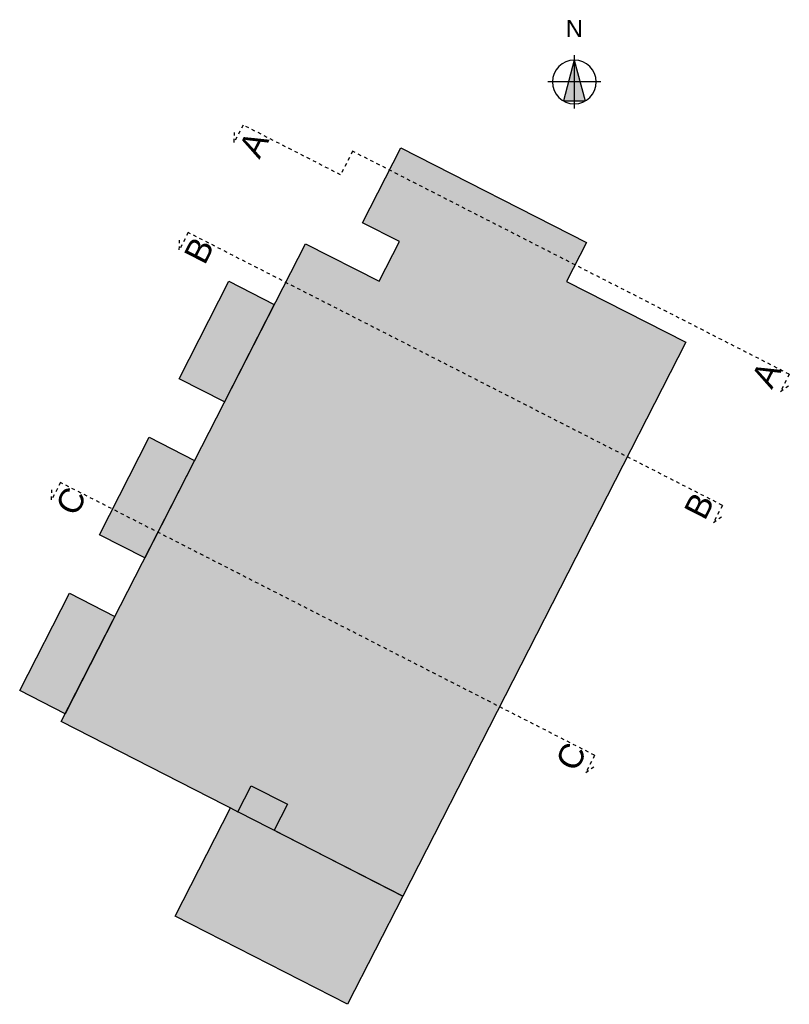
# Model space of a CAD drawing. Header units: millimetres. Extents: x 165469 to 198610573, y -6480348228 to 105421.
# Tile 41 of 41: x 165469 to 197107, y 64936 to 105421. Entities that reach past the tile are written whole.
import ezdxf
from ezdxf.enums import TextEntityAlignment as Align

# ---------------------------------------------------------------- set-up
doc = ezdxf.new("R2010")
doc.units = ezdxf.units.MM
doc.header["$LTSCALE"] = 0.5
doc.header["$MEASUREMENT"] = 0
doc.linetypes.add('PLINE', pattern=[0])
doc.linetypes.add('Små Stiplet', pattern=[564.444444, 282.222222, -282.222222])
for name, color, linetype in [('0 (Skravur)(Nye konstruksjoner)', 7, 'Continuous'), ('0(Nye konstruksjoner)', 7, 'Continuous'), ('265- Gesimser_ takrenner og nedløp(Nye konstruksjoner)', 7, 'Continuous'), ('832- Tekst bygning(Nye konstruksjoner)', 7, 'Continuous')]:
    doc.layers.add(name, color=color, linetype=linetype)
doc.styles.add('GENERATED_STYLE_1', font='arial.ttf')

# ---------------------------------------------------------------- blocks, each defined once
blk = doc.blocks.new('Nordsymbol[1]_1', base_point=(188267, 102862))
at = {"layer": '0(Nye konstruksjoner)', "linetype": 'Continuous'}
blk.add_hatch(color=256, dxfattribs=at).paths.add_polyline_path([(188267, 103762), (187826, 102078), (188708, 102078)])
at = {"layer": '0(Nye konstruksjoner)', "linetype": 'PLINE'}
for p, q in [((188267, 103762), (187826, 102078)), ((188267, 103957), (188267, 101768)), ((188267, 103762), (188708, 102078)), ((189362, 102862), (187173, 102862)), ((187826, 102078), (188708, 102078))]:
    blk.add_line(p, q, dxfattribs=at)
at = {"layer": '0(Nye konstruksjoner)', "linetype": 'PLINE', "flags": 128}
blk.add_lwpolyline([(189167, 102862, 1), (187367, 102862, 1)], format="xyb", close=True, dxfattribs=at)
at = {"layer": '0(Nye konstruksjoner)', "linetype": 'PLINE', "style": 'GENERATED_STYLE_1'}
blk.add_attdef('txt', text='', height=700, dxfattribs=at).set_placement((188267, 104502), align=Align.BOTTOM_CENTER)

msp = doc.modelspace()

# ---------------------------------------------------------------- hatches: boundary and pattern name
at = {"layer": '0 (Skravur)(Nye konstruksjoner)', "linetype": 'Continuous'}
for points in [[(192846.5, 92156.6), (181217.3, 69388.5), (167176.8, 76560), (177213.9, 96211), (180241.8, 94664.5), (181076, 96297.8), (179562, 97071.1), (181138.6, 100157.7), (188767.2, 96261.3), (187948.4, 94658.3)], [(172019.4, 90657.8), (174066.3, 94665.4), (175936.5, 93710.1), (173889.6, 89702.6)], [(168744.4, 84245.8), (170791.3, 88253.3), (172661.4, 87298.1), (170614.5, 83290.6)], [(165469.3, 77833.8), (167516.2, 81841.3), (169386.4, 80886.1), (167339.5, 76878.6)], [(181217.3, 69388.5), (178943, 64935.7), (171855.9, 68555.6), (174130.3, 73008.4), (174438.4, 72851), (174984.2, 73919.6), (176471.5, 73160), (175925.6, 72091.3)]]:
    msp.add_hatch(color=256, dxfattribs=at).paths.add_polyline_path(points)

# ---------------------------------------------------------------- linework, layer by layer
at = {"layer": '0 (Skravur)(Nye konstruksjoner)', "flags": 128}
msp.add_lwpolyline([(192846.5, 92156.6), (181217.3, 69388.5), (167176.8, 76560), (177213.9, 96211), (180241.8, 94664.5), (181076, 96297.8), (179562, 97071.1), (181138.6, 100157.7), (188767.2, 96261.3), (187948.4, 94658.3)], close=True, dxfattribs=at)
at = {"layer": '0 (Skravur)(Nye konstruksjoner)', "linetype": 'PLINE', "flags": 128}
for points in [[(172019.4, 90657.8), (174066.3, 94665.4), (175936.5, 93710.1), (173889.6, 89702.6)], [(168744.4, 84245.8), (170791.3, 88253.3), (172661.4, 87298.1), (170614.5, 83290.6)], [(165469.3, 77833.8), (167516.2, 81841.3), (169386.4, 80886.1), (167339.5, 76878.6)], [(181217.3, 69388.5), (178943, 64935.7), (171855.9, 68555.6), (174130.3, 73008.4), (174438.4, 72851), (174984.2, 73919.6), (176471.5, 73160), (175925.6, 72091.3)]]:
    msp.add_lwpolyline(points, close=True, dxfattribs=at)
at = {"layer": '265- Gesimser_ takrenner og nedløp(Nye konstruksjoner)', "linetype": 'Små Stiplet'}
for p, q in [((174652.8, 101089.8), (174288.9, 100377.4)), ((178660.3, 99042.9), (174652.8, 101089.8)), ((174288.9, 100377.4), (174294.9, 100783.5)), ((179154.8, 100011.1), (178660.3, 99042.9)), ((197106.6, 90841.9), (179154.8, 100011.1)), ((172394.4, 96668.3), (172030.5, 95955.8)), ((172030.5, 95955.8), (172036.5, 96361.9)), ((194353.7, 85452.2), (172394.4, 96668.3)), ((197106.6, 90841.9), (196742.7, 90129.4)), ((196742.7, 90129.4), (197068.2, 90372.3)), ((167144.9, 86390.5), (166781, 85678.1)), ((189104.2, 75174.5), (167144.9, 86390.5)), ((166781, 85678.1), (166787, 86084.2)), ((194353.7, 85452.2), (193989.8, 84739.8)), ((193989.8, 84739.8), (194315.3, 84982.6)), ((189104.2, 75174.5), (188740.3, 74462)), ((188740.3, 74462), (189065.8, 74704.9))]:
    msp.add_line(p, q, dxfattribs=at)

# ---------------------------------------------------------------- block references
at = {"layer": '0(Nye konstruksjoner)', "linetype": 'PLINE'}
ref = msp.add_blockref('Nordsymbol[1]_1', (188267.4, 102862.2), dxfattribs=at)
ref.add_attrib('txt', 'N', dxfattribs={"color": 7, "linetype": 'PLINE', "height": 700, "style": 'GENERATED_STYLE_1'}).set_placement((188267.4, 104502.2), align=Align.BOTTOM_CENTER)

# ---------------------------------------------------------------- texts
at = {"layer": '832- Tekst bygning(Nye konstruksjoner)', "linetype": 'Continuous', "char_height": 1000, "attachment_point": 1, "rotation": 62.94362, "style": 'GENERATED_STYLE_1'}
for s, insert in [('\\A1;{\\pql;\\fArial|b0|i0|c0|p0;\\W1.000000;A}', (174430, 100112.6)), ('\\A1;{\\pql;\\fArial|b0|i0|c0|p0;\\W1.000000;B}', (172181.9, 95749.7)), ('\\A1;{\\pql;\\fArial|b0|i0|c0|p0;\\W1.000000;A}', (195497.9, 90644.6)), ('\\A1;{\\pql;\\fArial|b0|i0|c0|p0;\\W1.000000;C}', (166899.7, 85408.1)), ('\\A1;{\\pql;\\fArial|b0|i0|c0|p0;\\W1.000000;B}', (192739.9, 85244.9)), ('\\A1;{\\pql;\\fArial|b0|i0|c0|p0;\\W1.000000;C}', (187457.8, 74903.3))]:
    msp.add_mtext(s, dxfattribs=dict(at, insert=insert))

doc.saveas('drawing.dxf')
